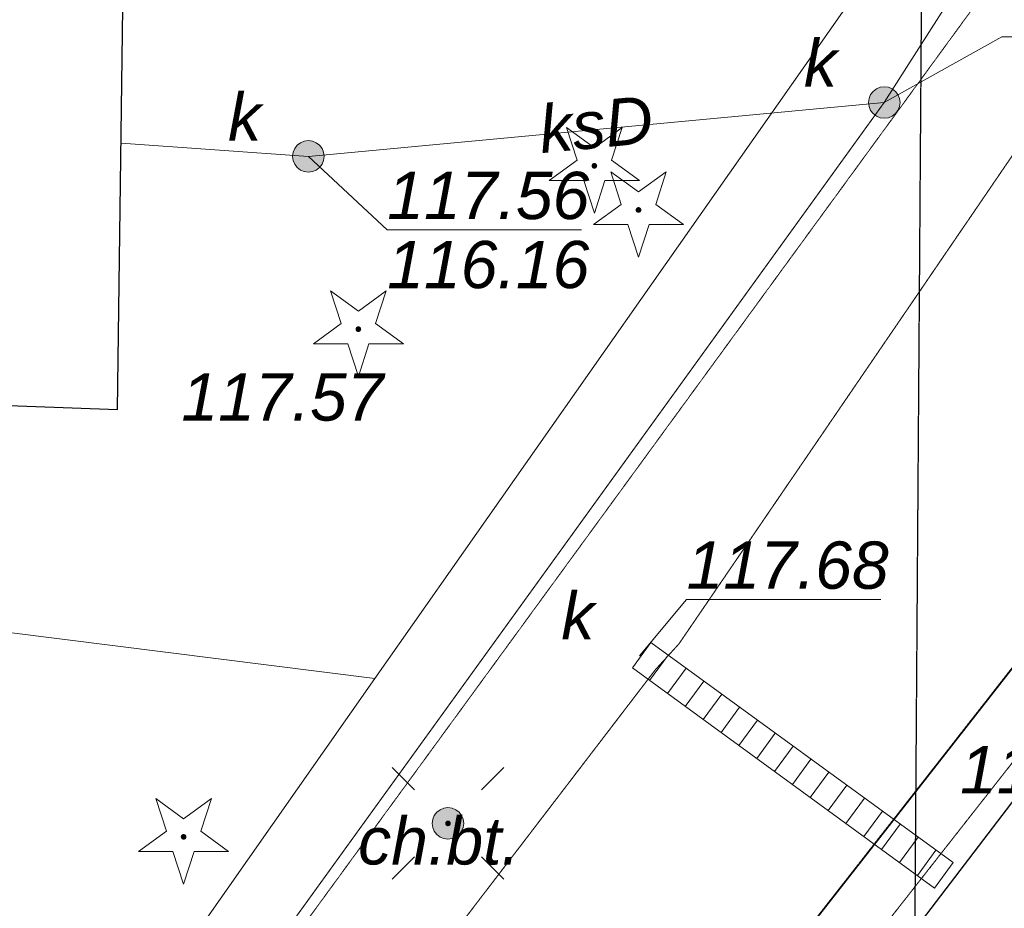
# Model space of a CAD drawing. Header units: millimetres. Extents: x 183299 to 1018155, y -286688 to 171278.
# Tile 26 of 256: x 427123 to 433365, y -201689 to -196053. Entities that reach past the tile are written whole.
import ezdxf
from ezdxf.enums import TextEntityAlignment as Align

# ---------------------------------------------------------------- set-up
doc = ezdxf.new("R2010")
doc.units = ezdxf.units.MM
doc.header["$MEASUREMENT"] = 0
for name, pattern in [('PRZER1-1', [1, 0.5, -0.5]), ('PRZER2-1', [1.5, 1, -0.5]), ('PRZER3-1', [2, 1.5, -0.5]), ('PRZER6-4', [5, 3, -2])]:
    doc.linetypes.add(name, pattern=pattern)
for name, color, linetype, lineweight in [('EGBU', 7, 'Continuous', 50), ('EGDE', 7, 'Continuous', 18), ('GOSZOM', 7, 'Continuous', 100), ('GUPPRZ_O', 7, 'Continuous', 18), ('OTKC', 7, 'Continuous', 18), ('OTKC_O', 7, 'Continuous', 18), ('OTKJ', 7, 'Continuous', 18), ('OTOO', 7, 'Continuous', 35), ('OTRS_O', 7, 'Continuous', 13), ('SUEO', 7, 'Continuous', 18), ('SUPP', 7, 'Continuous', 18)]:
    doc.layers.add(name, color=color, linetype=linetype, lineweight=lineweight)
for name, color, linetype, lineweight, true_color in [('EGKK', 7, 'Continuous', 18, 0x24bc24), ('EGUG', 7, 'Continuous', 18, 0x008000), ('OTZG', 7, 'Continuous', 18, 0x008000), ('SUKL', 7, 'Continuous', 18, 0x803300), ('SUKP', 7, 'Continuous', 18, 0x803300), ('SUKP_O', 7, 'Continuous', 18, 0x803300), ('SUKS', 7, 'Continuous', 18, 0x803300), ('SUKS_O', 7, 'Continuous', 18, 0x803300), ('SUKU_O', 7, 'Continuous', 18, 0x803300), ('SUWP', 5, 'Continuous', 18, 0x0000ff)]:
    doc.layers.add(name, color=color, linetype=linetype, lineweight=lineweight, true_color=true_color)
doc.styles.add('arial', font='ariali.ttf', dxfattribs={"height": 10})

# ---------------------------------------------------------------- blocks, each defined once
blk = doc.blocks.new('GSPRDI1')
blk.add_hatch(color=0).paths.add_polyline_path([(0, -0.045), (0.013906, -0.042798), (0.02645, -0.036406), (0.036406, -0.02645), (0.042798, -0.013906), (0.045, 0), (0.042798, 0.013906), (0.036406, 0.02645), (0.02645, 0.036406), (0.013906, 0.042798), (0, 0.045), (-0.013906, 0.042798), (-0.02645, 0.036406), (-0.036406, 0.02645), (-0.042798, 0.013906), (-0.045, 0), (-0.042798, -0.013906), (-0.036406, -0.02645), (-0.02645, -0.036406), (-0.013906, -0.042798)])
at = {"color": 0}
blk.add_lwpolyline([(0.272471, 0.088531), (0.713338, -0.231778), (0.168396, -0.231778), (0, -0.750048), (-0.168396, -0.231778), (-0.713338, -0.231778), (-0.272471, 0.088531), (-0.440867, 0.606801), (0, 0.286493), (0.440867, 0.606801)], close=True, dxfattribs=at)
blk = doc.blocks.new('PION_C')
at = {"color": 0}
blk.add_lwpolyline([(0, 0.25), (0, -0.25)], dxfattribs=at)
blk = doc.blocks.new('GULKDK1')
at = {"color": 0}
blk.add_lwpolyline([(0, 0.25), (0, -0.25)], dxfattribs=at)
blk = doc.blocks.new('GUPKSD1_1')
at = {"true_color": 0xffffff}
blk.add_hatch(color=7, dxfattribs=at).paths.add_polyline_path([(-0.25, 0), (-0.241481, -0.064705), (-0.216506, -0.125), (-0.176777, -0.176777), (-0.125, -0.216506), (-0.064705, -0.241481), (0, -0.25), (0.064705, -0.241481), (0.125, -0.216506), (0.176777, -0.176777), (0.216506, -0.125), (0.241481, -0.064705), (0.25, 0), (0.241481, 0.064705), (0.216506, 0.125), (0.176777, 0.176777), (0.125, 0.216506), (0.064705, 0.241481), (0, 0.25), (-0.064705, 0.241481), (-0.125, 0.216506), (-0.176777, 0.176777), (-0.216506, 0.125), (-0.241481, 0.064705)])
at = {"color": 0}
blk.add_lwpolyline([(0, 0.25), (0.064705, 0.241481), (0.125, 0.216506), (0.176777, 0.176777), (0.216506, 0.125), (0.241481, 0.064705), (0.25, 0), (0.241481, -0.064705), (0.216506, -0.125), (0.176777, -0.176777), (0.125, -0.216506), (0.064705, -0.241481), (0, -0.25), (-0.064705, -0.241481), (-0.125, -0.216506), (-0.176777, -0.176777), (-0.216506, -0.125), (-0.241481, -0.064705), (-0.25, 0), (-0.241481, 0.064705), (-0.216506, 0.125), (-0.176777, 0.176777), (-0.125, 0.216506), (-0.064705, 0.241481)], close=True, dxfattribs=at)
blk = doc.blocks.new('GUPELA1')
at = {"true_color": 0xffffff}
blk.add_hatch(color=7, dxfattribs=at).paths.add_polyline_path([(-0.25, 0), (-0.241481, -0.064705), (-0.216506, -0.125), (-0.176777, -0.176777), (-0.125, -0.216506), (-0.064705, -0.241481), (0, -0.25), (0.064705, -0.241481), (0.125, -0.216506), (0.176777, -0.176777), (0.216506, -0.125), (0.241481, -0.064705), (0.25, 0), (0.241481, 0.064705), (0.216506, 0.125), (0.176777, 0.176777), (0.125, 0.216506), (0.064705, 0.241481), (0, 0.25), (-0.064705, 0.241481), (-0.125, 0.216506), (-0.176777, 0.176777), (-0.216506, 0.125), (-0.241481, 0.064705)])
at = {"color": 0}
blk.add_lwpolyline([(0, 0.25), (0.064705, 0.241481), (0.125, 0.216506), (0.176777, 0.176777), (0.216506, 0.125), (0.241481, 0.064705), (0.25, 0), (0.241481, -0.064705), (0.216506, -0.125), (0.176777, -0.176777), (0.125, -0.216506), (0.064705, -0.241481), (0, -0.25), (-0.064705, -0.241481), (-0.125, -0.216506), (-0.176777, -0.176777), (-0.216506, -0.125), (-0.241481, -0.064705), (-0.25, 0), (-0.241481, 0.064705), (-0.216506, 0.125), (-0.176777, 0.176777), (-0.125, 0.216506), (-0.064705, 0.241481)], close=True, dxfattribs=at)
blk = doc.blocks.new('GUPELA2')
blk.add_hatch(color=0).paths.add_polyline_path([(-0.001087, 0.044987), (0.011881, 0.043403), (0.021281, 0.03965), (0.030065, 0.033482), (0.038133, 0.023893), (0.043117, 0.012881), (0.044986, 0.001113), (0.044323, -0.007777), (0.040557, -0.019497), (0.033417, -0.030138), (0.024849, -0.037517), (0.013788, -0.042836), (0.002013, -0.044955), (-0.00982, -0.043916), (-0.020466, -0.040077), (-0.029541, -0.033946), (-0.036867, -0.025804), (-0.04187, -0.01649), (-0.04461, -0.005909), (-0.044532, 0.006476), (-0.041285, 0.017903), (-0.034764, 0.028574), (-0.024479, 0.03776), (-0.013449, 0.042943)])
at = {"color": 0}
for points in [[(-0.883883, 0.883883), (-0.53033, 0.53033)], [(0.883883, 0.883883), (0.53033, 0.53033)], [(-0.883883, -0.883883), (-0.53033, -0.53033)], [(0.883883, -0.883883), (0.53033, -0.53033)]]:
    blk.add_lwpolyline(points, dxfattribs=at)
blk = doc.blocks.new('GUPISN1')
at = {"true_color": 0xffffff}
blk.add_hatch(color=7, dxfattribs=at).paths.add_polyline_path([(-0.25, 0), (-0.241481, -0.064705), (-0.216506, -0.125), (-0.176777, -0.176777), (-0.125, -0.216506), (-0.064705, -0.241481), (0, -0.25), (0.064705, -0.241481), (0.125, -0.216506), (0.176777, -0.176777), (0.216506, -0.125), (0.241481, -0.064705), (0.25, 0), (0.241481, 0.064705), (0.216506, 0.125), (0.176777, 0.176777), (0.125, 0.216506), (0.064705, 0.241481), (0, 0.25), (-0.064705, 0.241481), (-0.125, 0.216506), (-0.176777, 0.176777), (-0.216506, 0.125), (-0.241481, 0.064705)])
at = {"color": 0}
blk.add_lwpolyline([(0, 0.25), (0.064705, 0.241481), (0.125, 0.216506), (0.176777, 0.176777), (0.216506, 0.125), (0.241481, 0.064705), (0.25, 0), (0.241481, -0.064705), (0.216506, -0.125), (0.176777, -0.176777), (0.125, -0.216506), (0.064705, -0.241481), (0, -0.25), (-0.064705, -0.241481), (-0.125, -0.216506), (-0.176777, -0.176777), (-0.216506, -0.125), (-0.241481, -0.064705), (-0.25, 0), (-0.241481, 0.064705), (-0.216506, 0.125), (-0.176777, 0.176777), (-0.125, 0.216506), (-0.064705, 0.241481)], close=True, dxfattribs=at)

msp = doc.modelspace()

# ---------------------------------------------------------------- linework, layer by layer
at = {"layer": 'EGBU', "color": 18, "linetype": 'Continuous', "lineweight": 25, "true_color": 0x0a0909, "elevation": 48}
msp.add_lwpolyline([(427830.22589, -191997.23294), (424530.87669, -191914.71553), (420531.16394, -191854.35855), (420432.95719, -198365.92497), (423776.94264, -198379.85396), (427743.17416, -198524.51995)], close=True, dxfattribs=at)
at = {"layer": 'EGDE', "color": 7, "linetype": 'Continuous', "lineweight": 25, "elevation": 64}
msp.add_lwpolyline([(389187.02288, -185809.99816), (389281.54615, -181810.9333), (441736.97597, -183051.41832), (443640.18435, -187093.06857), (409829.28994, -230313.06717), (383847.8523, -229700.4435), (384366.43191, -204907.77379), (384854.43191, -185671.77379)], close=True, dxfattribs=at)
at = {"layer": 'EGDE', "color": 7, "linetype": 'Continuous', "lineweight": 18, "elevation": 64}
msp.add_lwpolyline([(421626.43191, -226099.77379), (421236.68855, -230596.58512), (409829.28994, -230313.06717), (443640.18435, -187093.06857), (448882.43191, -190991.77379)], close=True, dxfattribs=at)
at = {"layer": 'EGKK', "color": 82, "linetype": 'PRZER3-1', "lineweight": 18, "true_color": 0x24bc24}
msp.add_lwpolyline([(443640.18435, -187093.06857), (445015.24887, -188162.67786), (443215.78269, -190634.43111), (426329.70201, -212555.92099), (395303.80901, -251564.84469), (374999.22007, -276941.02121), (374595.85625, -273147.192), (372998.59457, -258126.70118), (376825.32095, -267194.761), (399366.13495, -237261.30944), (370704.46572, -236592.04669), (369936.50726, -229372.42854), (367330.43191, -204967.77379), (384366.43191, -204907.77379), (383847.8523, -229700.4435), (409829.28994, -230313.06717)], close=True, dxfattribs=at)
at = {"layer": 'EGUG', "color": 96, "linetype": 'PRZER1-1', "lineweight": 25, "true_color": 0x008000, "elevation": 8}
msp.add_lwpolyline([(389187.02288, -185809.99816), (389281.54615, -181810.9333), (441736.97597, -183051.41832), (443640.18435, -187093.06857), (409829.28994, -230313.06717), (383847.8523, -229700.4435), (384366.43191, -204907.77379), (384854.43191, -185671.77379)], close=True, dxfattribs=at)
at = {"layer": 'EGUG', "color": 96, "linetype": 'PRZER1-1', "lineweight": 18, "true_color": 0x008000, "elevation": 8}
msp.add_lwpolyline([(443640.18435, -187093.06857), (445015.24887, -188162.67786), (443215.78269, -190634.43111), (426329.70201, -212555.92099), (395303.80901, -251564.84469), (374999.22007, -276941.02121), (374595.85625, -273147.192), (372998.59457, -258126.70118), (376825.32095, -267194.761), (399366.13495, -237261.30944), (370704.46572, -236592.04669), (369936.50726, -229372.42854), (367330.43191, -204967.77379), (384366.43191, -204907.77379), (383847.8523, -229700.4435), (409829.28994, -230313.06717)], close=True, dxfattribs=at)
at = {"layer": 'GOSZOM', "color": 7, "linetype": 'PRZER6-4', "lineweight": 25, "elevation": 128}
msp.add_lwpolyline([(397952.21026, -183670.51453), (432921.30019, -184342.99703), (432790.27154, -202819.94286), (416141.91395, -223851.47328), (396660.61689, -223496.42251)], close=True, dxfattribs=at)
at = {"layer": 'GUPPRZ_O', "color": 36, "linetype": 'Continuous', "lineweight": 13, "true_color": 0x803300, "elevation": 296, "flags": 128}
for points in [[(432604.49981, -196578.43122), (433348.96823, -196162.1075), (434580.96823, -196162.10755)], [(428953.72126, -196920.0741), (429453.04678, -197386.9202), (430685.04678, -197386.92025)], [(431053.53859, -200088.25442), (431350.81453, -199731.36568), (432582.81453, -199731.36573)]]:
    msp.add_lwpolyline(points, dxfattribs=at)
at = {"layer": 'OTKC', "color": 7, "linetype": 'PRZER2-1', "lineweight": 18, "elevation": 48}
msp.add_lwpolyline([(419498.43191, -214791.77379), (422178.43191, -211875.77379), (423662.43191, -209963.77379), (431154.02496, -200174.82135), (431303.2976, -200011.05679), (435434.89106, -193957.79789), (436414.64686, -192266.17022), (440679.78422, -184900.10966), (440852.69706, -184242.81271), (441736.97597, -183051.41832), (439537.46184, -182999.40345), (435834.43191, -192151.77379), (431873.12316, -192121.28136), (431858.43191, -192599.77379), (431850.85631, -193549.12817), (434862.43191, -193655.77379), (425914.43191, -205919.77379), (423563.5518, -205859.21278), (423523.63292, -207258.34489), (424826.43191, -207271.77379), (420494.43191, -212663.77379), (417950.43191, -212679.77379), (417826.43191, -214467.77379)], close=True, dxfattribs=at)
at = {"layer": 'OTKJ', "color": 7, "linetype": 'PRZER3-1', "lineweight": 18, "elevation": 48}
for points in [[(419498.43191, -214791.77379), (422178.43191, -211875.77379), (423662.43191, -209963.77379), (431154.02496, -200174.82135), (431303.2976, -200011.05679), (435434.89106, -193957.79789), (436414.64686, -192266.17022), (440679.78422, -184900.10966)], [(441366.43191, -190631.77379), (418266.43191, -220075.77379), (417742.43191, -219607.77379), (417178.43191, -220195.77379), (413486.43191, -224935.77379), (412130.43191, -223915.77379), (411830.43191, -223359.77379), (410969.29238, -223317.25916), (409676.88793, -223771.78466), (407688.70692, -224301.1896), (404855.0384, -225054.97579), (403975.28443, -225147.92654), (403001.47755, -225231.90787), (390112.78577, -225906.42267), (389246.26991, -225745.98142)]]:
    msp.add_lwpolyline(points, dxfattribs=at)
at = {"layer": 'OTOO', "color": 7, "linetype": 'Continuous', "lineweight": 25, "elevation": 48}
msp.add_lwpolyline([(444972.66849, -185603.57728), (444731.57865, -186185.36275), (425869.23045, -210899.13417), (410124.72632, -229605.38338), (403497.56578, -230013.25236), (384091.36772, -229699.80482), (383790.99664, -228927.13908), (384854.43191, -185671.77379), (384938.43191, -181659.77379)], dxfattribs=at)
at = {"layer": 'SUKL', "color": 36, "linetype": 'Continuous', "lineweight": 18, "true_color": 0x803300, "elevation": 32}
for points in [[(431125.31929, -200002.95129), (433041.31929, -201398.95129)], [(431007.54453, -200164.59629), (432923.54453, -201560.59629)]]:
    msp.add_lwpolyline(points, dxfattribs=at)
at = {"layer": 'SUKP', "color": 36, "linetype": 'Continuous', "lineweight": 18, "true_color": 0x803300, "elevation": 32}
for points in [[(440197.3435, -177937.35084), (439868.47361, -184782.4381), (437940.11578, -188210.6387), (432604.49981, -196578.43122), (428152.7122, -202743.47603)], [(427765.68443, -196836.70406), (428953.72126, -196920.0741), (432604.49981, -196578.43122)]]:
    msp.add_lwpolyline(points, dxfattribs=at)
at = {"layer": 'SUWP', "color": 5, "linetype": 'Continuous', "lineweight": 18, "true_color": 0x0000ff, "elevation": 32}
for points in [[(419340.7754, -214546.66882), (423692.06673, -208339.40126), (429375.15397, -200232.28288), (432578.34949, -195662.81576), (437090.37835, -189226.25425), (438114.68151, -186258.8537), (438607.91257, -184829.96541), (439961.82524, -176168.26077)], [(429375.15397, -200232.28288), (423744.32429, -199523.14432)]]:
    msp.add_lwpolyline(points, dxfattribs=at)

# ---------------------------------------------------------------- block references
at = {"layer": 'OTZG', "color": 96, "linetype": 'Continuous', "lineweight": 18, "true_color": 0x008000, "xscale": 400, "yscale": 400, "zscale": 400}
for p in [(430766.43191, -196979.77379, 24), (431046.43191, -197259.77379, 24), (429270.43191, -198015.77379, 24), (428162.43191, -201235.77379, 24)]:
    msp.add_blockref('GSPRDI1', p, dxfattribs=at)
at = {"layer": 'SUEO', "color": 7, "linetype": 'Continuous', "lineweight": 18, "xscale": 400, "yscale": 400, "zscale": 400}
for name in ['GUPELA2', 'GUPELA1']:
    msp.add_blockref(name, (429838.64196, -201150.28044, 40), dxfattribs=at)
at = {"layer": 'SUKL', "color": 36, "linetype": 'Continuous', "lineweight": 18, "true_color": 0x803300, "xscale": 399.9999999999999, "yscale": 400, "zscale": 400, "rotation": 323.9228721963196}
for name, p in [('GULKDK1', (431066.43191, -200083.77379, 32)), ('PION_C', (431175.79563, -200163.45634, 32)), ('PION_C', (431175.79563, -200163.45634, 32)), ('PION_C', (431288.94714, -200245.89866, 32)), ('PION_C', (431288.94714, -200245.89866, 32)), ('PION_C', (431402.09864, -200328.34099, 32)), ('PION_C', (431402.09864, -200328.34099, 32)), ('PION_C', (431515.25014, -200410.78332, 32)), ('PION_C', (431515.25014, -200410.78332, 32)), ('PION_C', (431628.40165, -200493.22564, 32)), ('PION_C', (431628.40165, -200493.22564, 32)), ('PION_C', (431741.55315, -200575.66797, 32)), ('PION_C', (431741.55315, -200575.66797, 32)), ('PION_C', (431854.70465, -200658.1103, 32)), ('PION_C', (431854.70465, -200658.1103, 32)), ('PION_C', (431967.85616, -200740.55263, 32)), ('PION_C', (431967.85616, -200740.55263, 32)), ('PION_C', (432081.00766, -200822.99495, 32)), ('PION_C', (432081.00766, -200822.99495, 32)), ('PION_C', (432194.15916, -200905.43728, 32)), ('PION_C', (432194.15916, -200905.43728, 32)), ('PION_C', (432307.31067, -200987.87961, 32)), ('PION_C', (432307.31067, -200987.87961, 32)), ('PION_C', (432420.46217, -201070.32193, 32)), ('PION_C', (432420.46217, -201070.32193, 32)), ('PION_C', (432533.61367, -201152.76426, 32)), ('PION_C', (432533.61367, -201152.76426, 32)), ('PION_C', (432646.76518, -201235.20659, 32)), ('PION_C', (432646.76518, -201235.20659, 32)), ('PION_C', (432759.91668, -201317.64891, 32)), ('PION_C', (432759.91668, -201317.64891, 32)), ('PION_C', (432873.06818, -201400.09124, 32)), ('PION_C', (432873.06818, -201400.09124, 32)), ('GULKDK1', (432982.43191, -201479.77379, 32))]:
    msp.add_blockref(name, p, dxfattribs=at)
at = {"layer": 'SUKS', "color": 36, "linetype": 'Continuous', "lineweight": 18, "true_color": 0x803300, "xscale": 400, "yscale": 400, "zscale": 400}
for p in [(432604.49981, -196578.43122, 40), (428953.72126, -196920.0741, 40)]:
    msp.add_blockref('GUPKSD1_1', p, dxfattribs=at)
at = {"layer": 'SUPP', "color": 7, "linetype": 'Continuous', "lineweight": 18, "xscale": 400, "yscale": 400, "zscale": 400}
msp.add_blockref('GUPISN1', (429838.64196, -201150.28044, 40), dxfattribs=at)

# ---------------------------------------------------------------- texts
at = {"layer": 'GUPPRZ_O', "color": 36, "linetype": 'Continuous', "lineweight": 0, "true_color": 0x803300, "style": 'arial'}
for s, p in [('117.56', (429453.04679, -197317.9202, 296)), ('116.16', (429453.04677, -197755.9202, 296))]:
    msp.add_text(s, height=300, rotation=359.999997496, dxfattribs=at).set_placement(p)
msp.add_text('117.68', height=300, dxfattribs=at).set_placement((431350.81453, -199662.36568, 296))
at = {"layer": 'OTKC_O', "color": 7, "linetype": 'Continuous', "lineweight": 0, "style": 'arial'}
msp.add_text('ch.bt.', height=300, dxfattribs=at).set_placement((429781.70394, -201411.05252, 296), align=Align.CENTER)
at = {"layer": 'OTRS_O', "color": 7, "linetype": 'Continuous', "lineweight": 0, "style": 'arial'}
msp.add_text('117.57', height=300, dxfattribs=at).set_placement((428148.23211, -198595.97921, 296))
msp.add_text('117.63', height=300, rotation=359.999997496, dxfattribs=at).set_placement((433084.68694, -200960.23016, 296))
at = {"layer": 'SUKP_O', "color": 36, "linetype": 'Continuous', "lineweight": 0, "true_color": 0x803300, "style": 'arial'}
msp.add_text('ksD', height=300, rotation=5.346197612, dxfattribs=at).set_placement((430790.04829, -196866.1333, 296), align=Align.CENTER)
at = {"layer": 'SUKS_O', "color": 36, "linetype": 'Continuous', "lineweight": 0, "true_color": 0x803300, "style": 'arial'}
for p in [(432304.49981, -196478.43122, 296), (428653.72126, -196820.0741, 296)]:
    msp.add_text('k', height=300, dxfattribs=at).set_placement(p, align=Align.RIGHT)
at = {"layer": 'SUKU_O', "color": 36, "linetype": 'Continuous', "lineweight": 0, "true_color": 0x803300, "style": 'arial'}
msp.add_text('k', height=300, dxfattribs=at).set_placement((430766.43191, -199983.77379, 296), align=Align.RIGHT)

doc.saveas('drawing.dxf')
